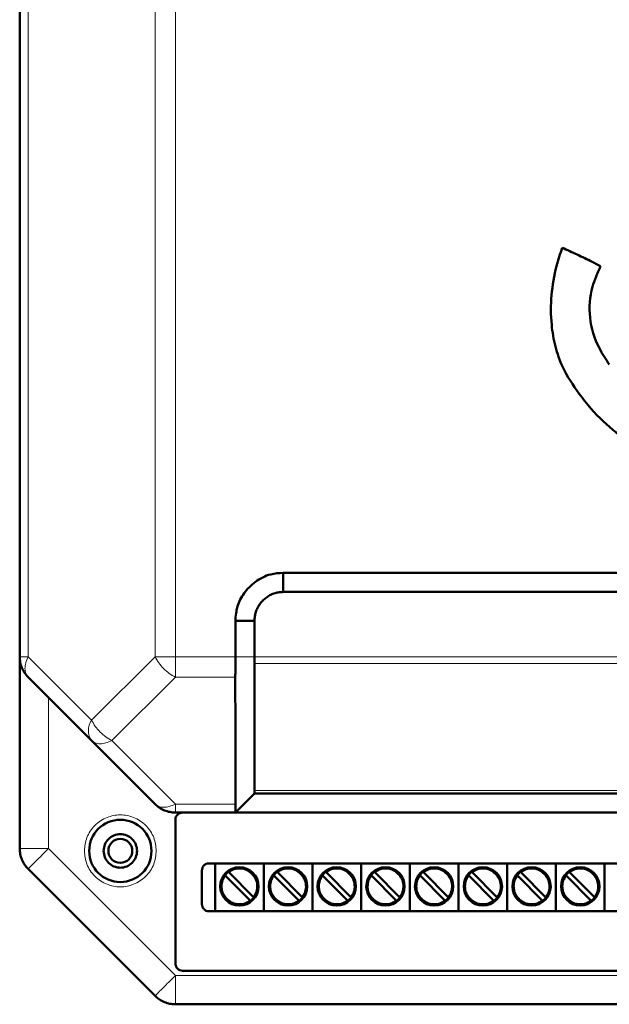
# Model space of a CAD drawing. Header units: millimetres. Extents: x 0 to 594, y 0 to 420.
# Tile 3 of 11: x 102 to 127, y 187 to 229. Entities that reach past the tile are written whole.
import ezdxf

# ---------------------------------------------------------------- set-up
doc = ezdxf.new("R2010")
doc.units = ezdxf.units.MM

msp = doc.modelspace()

# ---------------------------------------------------------------- linework, layer by layer
at = {"color": 7, "linetype": 'Continuous', "lineweight": 50}
for p, q in [((102.026, 283.932), (102.026, 201.926)), ((113.026, 205.429), (153.026, 205.429)), ((113.026, 205.429), (113.026, 204.629)), ((113.026, 204.629), (153.026, 204.629)), ((111.026, 201.926), (111.026, 203.429)), ((111.826, 203.429), (111.026, 203.429)), ((111.826, 201.926), (111.826, 203.429)), ((102.026, 193.926), (102.026, 201.926)), ((111.826, 196.346), (111.826, 201.643)), ((102.378, 201.077), (105.026, 198.429)), ((105.026, 198.429), (107.675, 195.78)), ((111.026, 195.429), (111.686, 196.088)), ((154.226, 196.229), (111.826, 196.229)), ((111.026, 195.429), (108.523, 195.429)), ((108.526, 189.129), (108.526, 195.129)), ((111.026, 195.429), (155.027, 195.429)), ((102.378, 193.077), (107.675, 187.78)), ((109.926, 193.309), (156.126, 193.309)), ((110.178, 193.309), (110.178, 191.309)), ((112.21, 193.309), (112.21, 191.309)), ((114.242, 193.309), (114.242, 191.309)), ((116.274, 193.309), (116.274, 191.309)), ((118.306, 193.309), (118.306, 191.309)), ((120.338, 193.309), (120.338, 191.309)), ((122.37, 193.309), (122.37, 191.309)), ((124.402, 193.309), (124.402, 191.309)), ((126.434, 193.309), (126.434, 191.309)), ((109.626, 191.609), (109.626, 193.009)), ((111.628, 191.774), (110.619, 192.782)), ((110.761, 192.924), (111.769, 191.915)), ((113.66, 191.774), (112.651, 192.782)), ((112.793, 192.924), (113.801, 191.915)), ((115.692, 191.774), (114.683, 192.782)), ((114.825, 192.924), (115.833, 191.915)), ((117.724, 191.774), (116.715, 192.782)), ((116.857, 192.924), (117.865, 191.915)), ((119.756, 191.774), (118.747, 192.782)), ((118.889, 192.924), (119.897, 191.915)), ((121.788, 191.774), (120.779, 192.782)), ((120.921, 192.924), (121.929, 191.915)), ((123.82, 191.774), (122.811, 192.782)), ((122.953, 192.924), (123.961, 191.915)), ((125.852, 191.774), (124.843, 192.782)), ((124.985, 192.924), (125.993, 191.915)), ((156.126, 191.309), (109.926, 191.309)), ((157.226, 188.829), (108.826, 188.829)), ((108.523, 187.429), (157.529, 187.429))]:
    msp.add_line(p, q, dxfattribs=at)
at = {"color": 9, "linetype": 'Continuous', "lineweight": 18}
for p, q in [((102.378, 283.932), (102.378, 201.926)), ((107.675, 283.932), (107.675, 201.926)), ((108.523, 283.932), (108.523, 201.926)), ((102.026, 201.926), (102.378, 201.926)), ((102.378, 201.926), (105.026, 199.277)), ((105.026, 199.277), (107.675, 201.926)), ((108.523, 201.926), (108.523, 201.077)), ((108.523, 201.926), (111.026, 201.926)), ((111.026, 201.926), (111.826, 201.926)), ((111.826, 201.926), (154.226, 201.926)), ((111.826, 201.643), (154.226, 201.643)), ((108.523, 201.077), (105.875, 198.429)), ((108.523, 201.077), (111.024, 201.077)), ((103.226, 200.229), (103.226, 193.926)), ((105.875, 198.429), (108.523, 195.78)), ((111.826, 196.346), (154.226, 196.346)), ((108.523, 195.78), (111.026, 195.78)), ((108.523, 195.78), (108.523, 195.429)), ((102.026, 193.926), (103.226, 193.926)), ((103.226, 193.926), (108.523, 188.629)), ((108.523, 188.629), (157.529, 188.629)), ((108.523, 188.629), (108.523, 187.429))]:
    msp.add_line(p, q, dxfattribs=at)
at = {"color": 7, "linetype": 'Continuous', "lineweight": 50}
for centre, radius in [((106.226, 193.829), 1.3), ((106.226, 193.829), 0.5), ((111.194, 192.349), 0.8), ((113.226, 192.349), 0.8), ((115.258, 192.349), 0.8), ((117.29, 192.349), 0.8), ((119.322, 192.349), 0.8), ((121.354, 192.349), 0.8), ((123.386, 192.349), 0.8), ((125.418, 192.349), 0.8)]:
    msp.add_circle(centre, radius, dxfattribs=at)
at = {"color": 9, "linetype": 'Continuous', "lineweight": 18}
msp.add_arc((105.635, 198.853), 0.742, 145.1431, 214.8569, dxfattribs=at)
at = {"color": 7, "linetype": 'Continuous', "lineweight": 50}
for centre, start, end in [((111.194, 192.349), 322.5608, 127.4392), ((113.226, 192.349), 322.5608, 127.4392), ((115.258, 192.349), 322.5608, 127.4392), ((117.29, 192.349), 322.5608, 127.4392), ((119.322, 192.349), 322.5608, 127.4392), ((121.354, 192.349), 322.5608, 127.4392), ((123.386, 192.349), 322.5608, 127.4392), ((125.418, 192.349), 322.5608, 127.4392), ((111.194, 192.349), 142.5608, 307.4392), ((111.194, 192.349), 127.4392, 142.5608), ((113.226, 192.349), 142.5608, 307.4392), ((113.226, 192.349), 127.4392, 142.5608), ((115.258, 192.349), 142.5608, 307.4392), ((115.258, 192.349), 127.4392, 142.5608), ((117.29, 192.349), 142.5608, 307.4392), ((117.29, 192.349), 127.4392, 142.5608), ((119.322, 192.349), 142.5608, 307.4392), ((119.322, 192.349), 127.4392, 142.5608), ((121.354, 192.349), 142.5608, 307.4392), ((121.354, 192.349), 127.4392, 142.5608), ((123.386, 192.349), 142.5608, 307.4392), ((123.386, 192.349), 127.4392, 142.5608), ((125.418, 192.349), 142.5608, 307.4392), ((125.418, 192.349), 127.4392, 142.5608), ((111.194, 192.349), 307.4392, 322.5608), ((113.226, 192.349), 307.4392, 322.5608), ((115.258, 192.349), 307.4392, 322.5608), ((117.29, 192.349), 307.4392, 322.5608), ((119.322, 192.349), 307.4392, 322.5608), ((121.354, 192.349), 307.4392, 322.5608), ((123.386, 192.349), 307.4392, 322.5608), ((125.418, 192.349), 307.4392, 322.5608)]:
    msp.add_arc(centre, 0.76, start, end, dxfattribs=at)
for points, knots in [([(124.666, 218.989), (124.582, 218.735), (124.368, 218.09), (124.188, 217.009), (124.185, 215.876), (124.359, 214.868), (124.699, 213.871), (125.122, 213.259), (125.371, 212.899)], [0, 0, 0, 0, 0.125091, 0.317991, 0.510708, 0.653369, 0.795821, 1, 1, 1, 1]), ([(126.267, 218.214), (126.149, 218.277), (125.829, 218.448), (125.294, 218.705), (124.876, 218.894), (124.666, 218.989)], [0, 0, 0, 0, 0.225012, 0.612373, 1, 1, 1, 1]), ([(126.631, 214.114), (126.484, 214.338), (126.091, 214.936), (125.748, 216.051), (125.839, 217.261), (126.14, 217.932), (126.267, 218.214)], [0, 0, 0, 0, 0.184799, 0.4937, 0.786862, 1, 1, 1, 1]), ([(125.371, 212.899), (125.533, 212.687), (125.989, 212.093), (127.035, 211.127), (128.017, 210.536), (128.586, 210.193)], [0, 0, 0, 0, 0.189258, 0.530238, 1, 1, 1, 1]), ([(111.026, 203.429), (111.042, 203.636), (111.075, 204.046), (111.382, 204.615), (111.851, 205.088), (112.434, 205.39), (112.849, 205.417), (113.026, 205.429)], [0, 0, 0, 0, 0.197417, 0.390669, 0.604477, 0.83082, 1, 1, 1, 1]), ([(111.826, 203.429), (111.828, 203.491), (111.83, 203.584), (111.861, 203.737), (111.899, 203.855), (111.952, 203.967), (112.013, 204.075), (112.105, 204.201), (112.236, 204.334), (112.384, 204.447), (112.521, 204.521), (112.636, 204.567), (112.725, 204.594), (112.854, 204.624), (112.956, 204.627), (113.026, 204.629)], [0, 0, 0, 0, 0.098864, 0.148148, 0.246963, 0.29624, 0.345515, 0.444269, 0.543013, 0.641761, 0.740527, 0.789805, 0.839085, 0.888367, 1, 1, 1, 1]), ([(111.024, 201.077), (111.025, 201.136), (111.025, 201.196), (111.026, 201.28), (111.026, 201.346), (111.026, 201.485), (111.026, 201.615), (111.026, 201.692), (111.026, 201.692), (111.026, 201.692), (111.026, 201.694), (111.026, 201.698), (111.026, 201.717), (111.026, 201.794), (111.026, 201.867), (111.026, 201.926)], [0, 0, 0, 0, 0.25109, 0.258303, 0.320982, 0.500189, 0.750329, 0.750337, 0.750408, 0.750609, 0.751375, 0.754364, 0.766169, 0.813087, 1, 1, 1, 1]), ([(111.826, 201.643), (111.826, 201.65), (111.826, 201.668), (111.827, 201.71), (111.826, 201.794), (111.826, 201.873), (111.826, 201.926)], [0, 0, 0, 0, 0.0894, 0.250326, 0.501093, 1, 1, 1, 1]), ([(111.024, 201.077), (111.025, 200.194), (111.026, 198.651), (111.026, 196.942), (111.026, 196.074), (111.026, 195.855), (111.026, 195.8), (111.026, 195.785), (111.026, 195.781), (111.026, 195.78), (111.026, 195.78)], [0, 0, 0, 0, 0.500004, 0.873972, 0.967979, 0.991738, 0.997806, 0.999387, 0.999938, 1, 1, 1, 1]), ([(111.826, 196.346), (111.826, 196.328), (111.826, 196.3), (111.827, 196.274), (111.827, 196.241), (111.827, 196.234), (111.826, 196.229)], [0, 0, 0, 0, 0.251065, 0.409312, 0.501518, 1, 1, 1, 1]), ([(111.683, 196.085), (111.68, 196.083), (111.675, 196.078), (111.777, 196.18), (111.832, 196.235)], [0, 0, 0, 0, 0.4561413, 1, 1, 1, 1]), ([(111.026, 195.78), (111.026, 195.681), (111.025, 195.55), (111.028, 195.476), (111.027, 195.439), (111.027, 195.433), (111.026, 195.429)], [0, 0, 0, 0, 0.498428, 0.655876, 0.748189, 1, 1, 1, 1]), ([(110.619, 192.782), (110.616, 192.785), (110.61, 192.792), (110.601, 192.8), (110.594, 192.807), (110.591, 192.81), (110.591, 192.811), (110.591, 192.811)], [0, 0, 0, 0, 0.217235, 0.434507, 0.650723, 0.865022, 1, 1, 1, 1]), ([(110.732, 192.952), (110.732, 192.952), (110.733, 192.951), (110.738, 192.946), (110.745, 192.939), (110.753, 192.931), (110.758, 192.926), (110.761, 192.924)], [0, 0, 0, 0, 0.212285, 0.424542, 0.6376, 0.852435, 1, 1, 1, 1]), ([(112.651, 192.782), (112.648, 192.785), (112.642, 192.792), (112.633, 192.8), (112.626, 192.807), (112.623, 192.81), (112.623, 192.811), (112.623, 192.811)], [0, 0, 0, 0, 0.217235, 0.434507, 0.650723, 0.865022, 1, 1, 1, 1]), ([(112.764, 192.952), (112.764, 192.952), (112.765, 192.951), (112.77, 192.946), (112.777, 192.939), (112.785, 192.931), (112.79, 192.926), (112.793, 192.924)], [0, 0, 0, 0, 0.212285, 0.424542, 0.6376, 0.852435, 1, 1, 1, 1]), ([(114.683, 192.782), (114.68, 192.785), (114.674, 192.792), (114.665, 192.8), (114.658, 192.807), (114.655, 192.81), (114.655, 192.811), (114.655, 192.811)], [0, 0, 0, 0, 0.217235, 0.434507, 0.650723, 0.865022, 1, 1, 1, 1]), ([(114.796, 192.952), (114.796, 192.952), (114.797, 192.951), (114.802, 192.946), (114.809, 192.939), (114.817, 192.931), (114.822, 192.926), (114.825, 192.924)], [0, 0, 0, 0, 0.212285, 0.424542, 0.6376, 0.852435, 1, 1, 1, 1]), ([(116.715, 192.782), (116.712, 192.785), (116.706, 192.792), (116.697, 192.8), (116.69, 192.807), (116.687, 192.81), (116.687, 192.811), (116.687, 192.811)], [0, 0, 0, 0, 0.217235, 0.434507, 0.650723, 0.865022, 1, 1, 1, 1]), ([(116.828, 192.952), (116.828, 192.952), (116.829, 192.951), (116.834, 192.946), (116.841, 192.939), (116.849, 192.931), (116.854, 192.926), (116.857, 192.924)], [0, 0, 0, 0, 0.212285, 0.424542, 0.6376, 0.852435, 1, 1, 1, 1]), ([(118.747, 192.782), (118.744, 192.785), (118.738, 192.792), (118.729, 192.8), (118.722, 192.807), (118.719, 192.81), (118.719, 192.811), (118.719, 192.811)], [0, 0, 0, 0, 0.217235, 0.434507, 0.650723, 0.865022, 1, 1, 1, 1]), ([(118.86, 192.952), (118.86, 192.952), (118.861, 192.951), (118.866, 192.946), (118.873, 192.939), (118.881, 192.931), (118.886, 192.926), (118.889, 192.924)], [0, 0, 0, 0, 0.212285, 0.424542, 0.6376, 0.852435, 1, 1, 1, 1]), ([(120.779, 192.782), (120.776, 192.785), (120.77, 192.792), (120.761, 192.8), (120.754, 192.807), (120.751, 192.81), (120.751, 192.811), (120.751, 192.811)], [0, 0, 0, 0, 0.217235, 0.434507, 0.650723, 0.865022, 1, 1, 1, 1]), ([(120.892, 192.952), (120.892, 192.952), (120.893, 192.951), (120.898, 192.946), (120.905, 192.939), (120.913, 192.931), (120.918, 192.926), (120.921, 192.924)], [0, 0, 0, 0, 0.212285, 0.424542, 0.6376, 0.852435, 1, 1, 1, 1]), ([(122.811, 192.782), (122.808, 192.785), (122.802, 192.792), (122.793, 192.8), (122.786, 192.807), (122.783, 192.81), (122.783, 192.811), (122.783, 192.811)], [0, 0, 0, 0, 0.217235, 0.434507, 0.650723, 0.865022, 1, 1, 1, 1]), ([(122.924, 192.952), (122.924, 192.952), (122.925, 192.951), (122.93, 192.946), (122.937, 192.939), (122.945, 192.931), (122.95, 192.926), (122.953, 192.924)], [0, 0, 0, 0, 0.212285, 0.424542, 0.6376, 0.852435, 1, 1, 1, 1]), ([(124.843, 192.782), (124.84, 192.785), (124.834, 192.792), (124.825, 192.8), (124.818, 192.807), (124.815, 192.81), (124.815, 192.811), (124.815, 192.811)], [0, 0, 0, 0, 0.217235, 0.434507, 0.650723, 0.865022, 1, 1, 1, 1]), ([(124.956, 192.952), (124.956, 192.952), (124.957, 192.951), (124.962, 192.946), (124.969, 192.939), (124.977, 192.931), (124.982, 192.926), (124.985, 192.924)], [0, 0, 0, 0, 0.212285, 0.424542, 0.6376, 0.852435, 1, 1, 1, 1]), ([(111.769, 191.915), (111.772, 191.912), (111.779, 191.906), (111.787, 191.897), (111.794, 191.89), (111.797, 191.887), (111.797, 191.887), (111.798, 191.887)], [0, 0, 0, 0, 0.217235, 0.434507, 0.650723, 0.865022, 1, 1, 1, 1]), ([(113.801, 191.915), (113.804, 191.912), (113.811, 191.906), (113.819, 191.897), (113.826, 191.89), (113.829, 191.887), (113.829, 191.887), (113.83, 191.887)], [0, 0, 0, 0, 0.217235, 0.434507, 0.650723, 0.865022, 1, 1, 1, 1]), ([(115.833, 191.915), (115.836, 191.912), (115.843, 191.906), (115.851, 191.897), (115.858, 191.89), (115.861, 191.887), (115.861, 191.887), (115.862, 191.887)], [0, 0, 0, 0, 0.217235, 0.434507, 0.650723, 0.865022, 1, 1, 1, 1]), ([(117.865, 191.915), (117.868, 191.912), (117.875, 191.906), (117.883, 191.897), (117.89, 191.89), (117.893, 191.887), (117.893, 191.887), (117.894, 191.887)], [0, 0, 0, 0, 0.217235, 0.434507, 0.650723, 0.865022, 1, 1, 1, 1]), ([(119.897, 191.915), (119.9, 191.912), (119.907, 191.906), (119.915, 191.897), (119.922, 191.89), (119.925, 191.887), (119.925, 191.887), (119.926, 191.887)], [0, 0, 0, 0, 0.217235, 0.434507, 0.650723, 0.865022, 1, 1, 1, 1]), ([(121.929, 191.915), (121.932, 191.912), (121.939, 191.906), (121.947, 191.897), (121.954, 191.89), (121.957, 191.887), (121.957, 191.887), (121.958, 191.887)], [0, 0, 0, 0, 0.217235, 0.434507, 0.650723, 0.865022, 1, 1, 1, 1]), ([(123.961, 191.915), (123.964, 191.912), (123.971, 191.906), (123.979, 191.897), (123.986, 191.89), (123.989, 191.887), (123.989, 191.887), (123.99, 191.887)], [0, 0, 0, 0, 0.217235, 0.434507, 0.650723, 0.865022, 1, 1, 1, 1]), ([(125.993, 191.915), (125.996, 191.912), (126.003, 191.906), (126.011, 191.897), (126.018, 191.89), (126.021, 191.887), (126.021, 191.887), (126.022, 191.887)], [0, 0, 0, 0, 0.217235, 0.434507, 0.650723, 0.865022, 1, 1, 1, 1]), ([(111.656, 191.745), (111.656, 191.746), (111.655, 191.746), (111.65, 191.751), (111.643, 191.758), (111.635, 191.766), (111.63, 191.772), (111.628, 191.774)], [0, 0, 0, 0, 0.212285, 0.424542, 0.6376, 0.852435, 1, 1, 1, 1]), ([(113.688, 191.745), (113.688, 191.746), (113.687, 191.746), (113.682, 191.751), (113.675, 191.758), (113.667, 191.766), (113.662, 191.772), (113.66, 191.774)], [0, 0, 0, 0, 0.212285, 0.424542, 0.6376, 0.852435, 1, 1, 1, 1]), ([(115.72, 191.745), (115.72, 191.746), (115.719, 191.746), (115.714, 191.751), (115.707, 191.758), (115.699, 191.766), (115.694, 191.772), (115.692, 191.774)], [0, 0, 0, 0, 0.212285, 0.424542, 0.6376, 0.852435, 1, 1, 1, 1]), ([(117.752, 191.745), (117.752, 191.746), (117.751, 191.746), (117.746, 191.751), (117.739, 191.758), (117.731, 191.766), (117.726, 191.772), (117.724, 191.774)], [0, 0, 0, 0, 0.212285, 0.424542, 0.6376, 0.852435, 1, 1, 1, 1]), ([(119.784, 191.745), (119.784, 191.746), (119.783, 191.746), (119.778, 191.751), (119.771, 191.758), (119.763, 191.766), (119.758, 191.772), (119.756, 191.774)], [0, 0, 0, 0, 0.212285, 0.424542, 0.6376, 0.852435, 1, 1, 1, 1]), ([(121.816, 191.745), (121.816, 191.746), (121.815, 191.746), (121.81, 191.751), (121.803, 191.758), (121.795, 191.766), (121.79, 191.772), (121.788, 191.774)], [0, 0, 0, 0, 0.212285, 0.424542, 0.6376, 0.852435, 1, 1, 1, 1]), ([(123.848, 191.745), (123.848, 191.746), (123.847, 191.746), (123.842, 191.751), (123.835, 191.758), (123.827, 191.766), (123.822, 191.772), (123.82, 191.774)], [0, 0, 0, 0, 0.212285, 0.424542, 0.6376, 0.852435, 1, 1, 1, 1]), ([(125.88, 191.745), (125.88, 191.746), (125.879, 191.746), (125.874, 191.751), (125.867, 191.758), (125.859, 191.766), (125.854, 191.772), (125.852, 191.774)], [0, 0, 0, 0, 0.212285, 0.424542, 0.6376, 0.852435, 1, 1, 1, 1])]:
    msp.add_open_spline(points, degree=3, knots=knots, dxfattribs=at)
for points in [[(102.378, 201.077), (102.325, 201.136), (102.22, 201.253), (102.111, 201.464), (102.039, 201.69), (102.031, 201.847), (102.026, 201.926)], [(108.523, 195.429), (108.445, 195.433), (108.287, 195.442), (108.061, 195.514), (107.851, 195.623), (107.733, 195.728), (107.675, 195.78)], [(108.526, 195.129), (108.531, 195.168), (108.539, 195.246), (108.608, 195.344), (108.705, 195.414), (108.783, 195.424), (108.822, 195.429)], [(106.926, 193.829), (106.916, 193.92), (106.895, 194.104), (106.733, 194.337), (106.501, 194.492), (106.226, 194.547), (105.951, 194.492), (105.72, 194.337), (105.558, 194.104), (105.537, 193.92), (105.526, 193.829)], [(102.378, 193.077), (102.325, 193.136), (102.22, 193.253), (102.111, 193.464), (102.039, 193.69), (102.031, 193.847), (102.026, 193.926)], [(105.526, 193.829), (105.537, 193.737), (105.558, 193.554), (105.72, 193.321), (105.951, 193.165), (106.226, 193.11), (106.501, 193.165), (106.733, 193.321), (106.895, 193.554), (106.916, 193.737), (106.926, 193.829)], [(109.626, 193.009), (109.631, 193.048), (109.64, 193.127), (109.709, 193.226), (109.808, 193.295), (109.887, 193.304), (109.926, 193.309)], [(109.926, 191.309), (109.887, 191.313), (109.808, 191.322), (109.709, 191.392), (109.64, 191.491), (109.631, 191.569), (109.626, 191.609)], [(108.826, 188.829), (108.787, 188.833), (108.708, 188.842), (108.609, 188.912), (108.54, 189.011), (108.531, 189.089), (108.526, 189.129)], [(108.523, 187.429), (108.445, 187.433), (108.287, 187.442), (108.061, 187.514), (107.851, 187.623), (107.733, 187.728), (107.675, 187.78)]]:
    msp.add_open_spline(points, degree=3, dxfattribs=at)
at = {"color": 9, "linetype": 'Continuous', "lineweight": 18}
for points in [[(102.378, 201.926), (102.34, 201.84), (102.266, 201.669), (102.236, 201.431), (102.266, 201.222), (102.34, 201.126), (102.378, 201.077)], [(108.523, 201.077), (108.438, 201.126), (108.266, 201.222), (108.028, 201.431), (107.82, 201.669), (107.723, 201.84), (107.675, 201.926)], [(107.675, 201.926), (107.733, 201.926), (107.851, 201.926), (108.061, 201.926), (108.287, 201.926), (108.445, 201.926), (108.523, 201.926)], [(105.026, 199.277), (105.074, 199.192), (105.171, 199.021), (105.38, 198.782), (105.618, 198.574), (105.789, 198.477), (105.875, 198.429)], [(105.875, 198.429), (105.789, 198.391), (105.618, 198.317), (105.38, 198.288), (105.171, 198.317), (105.074, 198.391), (105.026, 198.429)], [(107.675, 195.78), (107.723, 195.743), (107.82, 195.669), (108.028, 195.639), (108.266, 195.669), (108.438, 195.743), (108.523, 195.78)], [(103.226, 193.926), (103.115, 193.815), (102.893, 193.592), (102.612, 193.312), (102.416, 193.115), (102.39, 193.09), (102.378, 193.077)], [(110.474, 192.349), (110.481, 192.427), (110.494, 192.583), (110.577, 192.716), (110.619, 192.782)], [(112.506, 192.349), (112.513, 192.427), (112.526, 192.583), (112.609, 192.716), (112.651, 192.782)], [(114.538, 192.349), (114.545, 192.427), (114.558, 192.583), (114.641, 192.716), (114.683, 192.782)], [(116.57, 192.349), (116.577, 192.427), (116.59, 192.583), (116.673, 192.716), (116.715, 192.782)], [(118.602, 192.349), (118.609, 192.427), (118.622, 192.583), (118.705, 192.716), (118.747, 192.782)], [(120.634, 192.349), (120.641, 192.427), (120.654, 192.583), (120.737, 192.716), (120.779, 192.782)], [(122.666, 192.349), (122.673, 192.427), (122.686, 192.583), (122.769, 192.716), (122.811, 192.782)], [(124.698, 192.349), (124.705, 192.427), (124.718, 192.583), (124.801, 192.716), (124.843, 192.782)], [(107.675, 187.78), (107.687, 187.793), (107.713, 187.818), (107.909, 188.015), (108.19, 188.295), (108.412, 188.518), (108.523, 188.629)]]:
    msp.add_open_spline(points, degree=3, dxfattribs=at)
for points, knots in [([(104.726, 193.829), (104.746, 194.017), (104.777, 194.308), (104.964, 194.657), (105.158, 194.897), (105.398, 195.092), (105.747, 195.273), (106.226, 195.365), (106.705, 195.273), (107.054, 195.092), (107.295, 194.897), (107.488, 194.657), (107.675, 194.308), (107.706, 194.017), (107.726, 193.829)], [0, 0, 0, 0, 0.119728, 0.18418, 0.25, 0.31582, 0.380272, 0.5, 0.619728, 0.68418, 0.75, 0.81582, 0.880272, 1, 1, 1, 1]), ([(107.726, 193.829), (107.706, 193.64), (107.675, 193.35), (107.488, 193), (107.295, 192.76), (107.054, 192.566), (106.705, 192.384), (106.226, 192.292), (105.747, 192.384), (105.398, 192.566), (105.158, 192.76), (104.964, 193), (104.777, 193.35), (104.746, 193.64), (104.726, 193.829)], [0, 0, 0, 0, 0.119728, 0.18418, 0.25, 0.31582, 0.380272, 0.5, 0.619728, 0.68418, 0.75, 0.81582, 0.880272, 1, 1, 1, 1]), ([(110.761, 192.924), (110.832, 192.967), (110.98, 193.056), (111.246, 193.083), (111.502, 193.017), (111.713, 192.868), (111.862, 192.656), (111.928, 192.401), (111.902, 192.134), (111.812, 191.987), (111.769, 191.915)], [0, 0, 0, 0, 0.120911, 0.25, 0.379089, 0.5, 0.620911, 0.75, 0.879089, 1, 1, 1, 1]), ([(112.793, 192.924), (112.864, 192.967), (113.012, 193.056), (113.278, 193.083), (113.534, 193.017), (113.745, 192.868), (113.894, 192.656), (113.96, 192.401), (113.934, 192.134), (113.844, 191.987), (113.801, 191.915)], [0, 0, 0, 0, 0.120911, 0.25, 0.379089, 0.5, 0.620911, 0.75, 0.879089, 1, 1, 1, 1]), ([(114.825, 192.924), (114.896, 192.967), (115.044, 193.056), (115.31, 193.083), (115.566, 193.017), (115.777, 192.868), (115.926, 192.656), (115.992, 192.401), (115.966, 192.134), (115.876, 191.987), (115.833, 191.915)], [0, 0, 0, 0, 0.120911, 0.25, 0.379089, 0.5, 0.620911, 0.75, 0.879089, 1, 1, 1, 1]), ([(116.857, 192.924), (116.928, 192.967), (117.076, 193.056), (117.342, 193.083), (117.598, 193.017), (117.809, 192.868), (117.958, 192.656), (118.024, 192.401), (117.998, 192.134), (117.908, 191.987), (117.865, 191.915)], [0, 0, 0, 0, 0.120911, 0.25, 0.379089, 0.5, 0.620911, 0.75, 0.879089, 1, 1, 1, 1]), ([(118.889, 192.924), (118.96, 192.967), (119.108, 193.056), (119.374, 193.083), (119.63, 193.017), (119.841, 192.868), (119.99, 192.656), (120.056, 192.401), (120.03, 192.134), (119.94, 191.987), (119.897, 191.915)], [0, 0, 0, 0, 0.120911, 0.25, 0.379089, 0.5, 0.620911, 0.75, 0.879089, 1, 1, 1, 1]), ([(120.921, 192.924), (120.992, 192.967), (121.14, 193.056), (121.406, 193.083), (121.662, 193.017), (121.873, 192.868), (122.022, 192.656), (122.088, 192.401), (122.062, 192.134), (121.972, 191.987), (121.929, 191.915)], [0, 0, 0, 0, 0.120911, 0.25, 0.379089, 0.5, 0.620911, 0.75, 0.879089, 1, 1, 1, 1]), ([(122.953, 192.924), (123.024, 192.967), (123.172, 193.056), (123.438, 193.083), (123.694, 193.017), (123.905, 192.868), (124.054, 192.656), (124.12, 192.401), (124.094, 192.134), (124.004, 191.987), (123.961, 191.915)], [0, 0, 0, 0, 0.120911, 0.25, 0.379089, 0.5, 0.620911, 0.75, 0.879089, 1, 1, 1, 1]), ([(124.985, 192.924), (125.056, 192.967), (125.204, 193.056), (125.47, 193.083), (125.726, 193.017), (125.937, 192.868), (126.086, 192.656), (126.152, 192.401), (126.126, 192.134), (126.036, 191.987), (125.993, 191.915)], [0, 0, 0, 0, 0.120911, 0.25, 0.379089, 0.5, 0.620911, 0.75, 0.879089, 1, 1, 1, 1]), ([(111.628, 191.774), (111.572, 191.739), (111.46, 191.667), (111.261, 191.623), (111.059, 191.632), (110.869, 191.696), (110.704, 191.809), (110.574, 191.965), (110.49, 192.15), (110.479, 192.283), (110.474, 192.349)], [0, 0, 0, 0, 0.122569, 0.25, 0.377431, 0.5, 0.622569, 0.75, 0.877431, 1, 1, 1, 1]), ([(113.66, 191.774), (113.604, 191.739), (113.492, 191.667), (113.293, 191.623), (113.091, 191.632), (112.901, 191.696), (112.736, 191.809), (112.606, 191.965), (112.522, 192.15), (112.511, 192.283), (112.506, 192.349)], [0, 0, 0, 0, 0.122569, 0.25, 0.377431, 0.5, 0.622569, 0.75, 0.877431, 1, 1, 1, 1]), ([(115.692, 191.774), (115.636, 191.739), (115.524, 191.667), (115.325, 191.623), (115.123, 191.632), (114.933, 191.696), (114.768, 191.809), (114.638, 191.965), (114.554, 192.15), (114.543, 192.283), (114.538, 192.349)], [0, 0, 0, 0, 0.122569, 0.25, 0.377431, 0.5, 0.622569, 0.75, 0.877431, 1, 1, 1, 1]), ([(117.724, 191.774), (117.668, 191.739), (117.556, 191.667), (117.357, 191.623), (117.155, 191.632), (116.965, 191.696), (116.8, 191.809), (116.67, 191.965), (116.586, 192.15), (116.575, 192.283), (116.57, 192.349)], [0, 0, 0, 0, 0.122569, 0.25, 0.377431, 0.5, 0.622569, 0.75, 0.877431, 1, 1, 1, 1]), ([(119.756, 191.774), (119.7, 191.739), (119.588, 191.667), (119.389, 191.623), (119.187, 191.632), (118.997, 191.696), (118.832, 191.809), (118.702, 191.965), (118.618, 192.15), (118.607, 192.283), (118.602, 192.349)], [0, 0, 0, 0, 0.122569, 0.25, 0.377431, 0.5, 0.622569, 0.75, 0.877431, 1, 1, 1, 1]), ([(121.788, 191.774), (121.732, 191.739), (121.62, 191.667), (121.421, 191.623), (121.219, 191.632), (121.029, 191.696), (120.864, 191.809), (120.734, 191.965), (120.65, 192.15), (120.639, 192.283), (120.634, 192.349)], [0, 0, 0, 0, 0.122569, 0.25, 0.377431, 0.5, 0.622569, 0.75, 0.877431, 1, 1, 1, 1]), ([(123.82, 191.774), (123.764, 191.739), (123.652, 191.667), (123.453, 191.623), (123.251, 191.632), (123.061, 191.696), (122.896, 191.809), (122.766, 191.965), (122.682, 192.15), (122.671, 192.283), (122.666, 192.349)], [0, 0, 0, 0, 0.122569, 0.25, 0.377431, 0.5, 0.622569, 0.75, 0.877431, 1, 1, 1, 1]), ([(125.852, 191.774), (125.796, 191.739), (125.684, 191.667), (125.485, 191.623), (125.283, 191.632), (125.093, 191.696), (124.928, 191.809), (124.798, 191.965), (124.714, 192.15), (124.703, 192.283), (124.698, 192.349)], [0, 0, 0, 0, 0.122569, 0.25, 0.377431, 0.5, 0.622569, 0.75, 0.877431, 1, 1, 1, 1])]:
    msp.add_open_spline(points, degree=3, knots=knots, dxfattribs=at)

doc.saveas('drawing.dxf')
